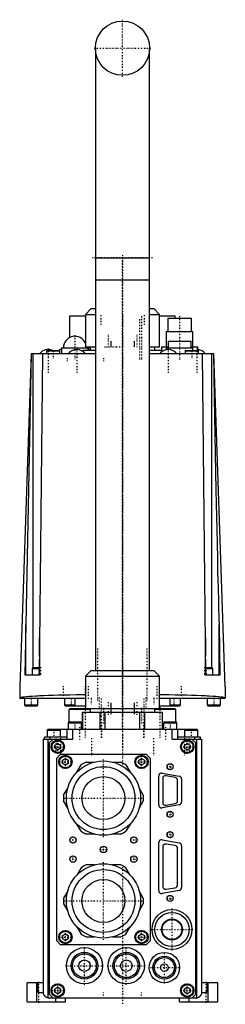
# Model space of a CAD drawing. Extents: x -54 to 54, y -3 to 514.
import ezdxf

# ---------------------------------------------------------------- set-up
doc = ezdxf.new("R2010")
doc.units = 0
doc.linetypes.add('CENTER', pattern=[1.5, 0.45, -0.5, 0.05, -0.5])
for name, color, linetype in [('AM_0', 7, 'CONTINUOUS'), ('AM_10', 7, 'CONTINUOUS'), ('AM_7', 7, 'CENTER')]:
    doc.layers.add(name, color=color, linetype=linetype)

msp = doc.modelspace()

# ---------------------------------------------------------------- linework, layer by layer
at = {"layer": 'AM_0', "color": 7, "linetype": 'CONTINUOUS'}
for p, q in [((-14.25, 498.75), (-14.25, 377)), ((14.25, 377), (14.25, 498.75)), ((-14.25, 388.75), (14.25, 388.75)), ((-14.25, 377), (-14.25, 172)), ((14.25, 377), (-14.25, 377)), ((14.25, 172), (14.25, 377)), ((-16.5, 362), (-19.5, 359)), ((-16.5, 362), (-14.27, 362)), ((14.27, 362), (16.5, 362)), ((19.5, 359), (16.5, 362)), ((-27.6, 346.91), (-27.6, 358.3)), ((-27.6, 358.3), (-19.5, 358.3)), ((-19.5, 359), (-19.5, 342)), ((-19.5, 359), (-14.27, 359)), ((14.27, 359), (19.5, 359)), ((19.5, 342), (19.5, 359)), ((19.5, 358.3), (27.6, 358.3)), ((23.75, 357), (23.75, 350)), ((23.75, 357), (36.25, 357)), ((27.6, 357), (27.6, 358.3)), ((36.25, 350), (36.25, 357)), ((23, 350), (23, 342)), ((23, 350), (37, 350)), ((37, 342), (37, 350)), ((-32, 341.5), (-32, 338.3)), ((-32, 341.5), (-18, 341.5)), ((-19.5, 342), (-14.27, 342)), ((-18, 340), (-18, 341.5)), ((-17.6, 340), (-17.6, 342)), ((-16.9, 342), (-16.9, 340)), ((14.27, 342), (19.5, 342)), ((16.9, 340), (16.9, 342)), ((20.5, 342), (20.5, 340)), ((20.5, 342), (24, 342)), ((23, 341.5), (23, 340.41)), ((23, 341.5), (37, 341.5)), ((24, 345), (24, 341.5)), ((24, 345), (36, 345)), ((36, 341.5), (36, 345)), ((36, 342), (39.5, 342)), ((37, 340), (37, 341.5)), ((39.5, 340), (39.5, 342)), ((-47.9, 338.3), (-54, 163.5)), ((-51.15, 169.5), (-47.77, 338.3)), ((-14.26, 338.3), (-47.9, 338.3)), ((-46.93, 173.5), (-46.93, 338.3)), ((-41.94, 338.3), (-43.8, 169.5)), ((-40, 339.8), (-40, 338.3)), ((-40, 339.8), (-33, 339.8)), ((-39.8, 340), (-33.2, 340)), ((-33, 338.3), (-33, 339.8)), ((-32.9, 338.3), (-32.9, 340.6)), ((-32, 340.6), (-32.9, 340.6)), ((-21, 340), (-21, 339.68)), ((-14.25, 340), (-21, 340)), ((-20.94, 339.65), (-20.94, 340)), ((21, 340), (14.25, 340)), ((47.9, 338.3), (14.26, 338.3)), ((20.94, 339.65), (20.94, 340)), ((21, 339.68), (21, 340)), ((33, 339.8), (33, 338.3)), ((33, 339.8), (40, 339.8)), ((33.2, 340), (39.8, 340)), ((40, 338.3), (40, 339.8)), ((43.8, 169.5), (41.94, 338.3)), ((46.93, 173.5), (46.93, 338.3)), ((54, 163.5), (47.9, 338.3)), ((-50.83, 169.5), (-50.83, 196.01)), ((50.83, 196.01), (51.15, 169.5)), ((50.83, 169.5), (50.83, 196.01)), ((-43.8, 189.1), (-43.67, 169.5)), ((43.67, 169.5), (43.8, 189.1)), ((-47.1, 173.5), (-47.5, 173.1)), ((-47.5, 173.1), (-47.5, 169.5)), ((-47.5, 173.1), (-43.8, 173.1)), ((-47.1, 173.5), (-43.8, 173.5)), ((-16.5, 172), (-19.5, 169)), ((-16.5, 172), (16.5, 172)), ((19.5, 169), (16.5, 172)), ((43.8, 173.5), (47.1, 173.5)), ((43.8, 173.1), (47.5, 173.1)), ((47.5, 173.1), (47.1, 173.5)), ((47.5, 169.5), (47.5, 173.1)), ((-43.67, 169.5), (-51.15, 169.5)), ((-19.5, 169), (-19.5, 152)), ((-19.5, 169), (19.5, 169)), ((19.5, 152), (19.5, 169)), ((51.15, 169.5), (43.67, 169.5)), ((-54, 163.5), (-54, 157.5)), ((54, 163.5), (54, 157.5)), ((-54, 157.5), (-19.52, 157.5)), ((-51.5, 157.5), (-51.5, 153.9)), ((-44.5, 153.9), (-44.5, 157.5)), ((-30.5, 157.5), (-30.5, 153.9)), ((-25.1, 157.5), (-25.1, 153.5)), ((19.52, 157.5), (54, 157.5)), ((25.1, 153.5), (25.1, 157.5)), ((30.5, 153.9), (30.5, 157.5)), ((44.5, 157.5), (44.5, 153.9)), ((51.5, 153.9), (51.5, 157.5)), ((-51.5, 153.9), (-51.1, 153.5)), ((-51.5, 153.9), (-44.5, 153.9)), ((-51.1, 153.5), (-44.9, 153.5)), ((-44.9, 153.5), (-44.5, 153.9)), ((-30.5, 153.9), (-30.1, 153.5)), ((-30.5, 153.9), (-25.1, 153.9)), ((-30.1, 153.5), (-19.51, 153.5)), ((-27.5, 152), (-28, 151.5)), ((-28, 145), (-28, 151.5)), ((-16.92, 151.5), (-28, 151.5)), ((-27.5, 152), (-19.5, 152)), ((-21, 150), (-21, 141)), ((21, 150), (-21, 150)), ((-20.94, 141), (-20.94, 150)), ((-19.5, 152), (19.5, 152)), ((-16.9, 152), (-16.9, 150)), ((-11.79, 141), (-11.79, 150)), ((-9.15, 141), (-9.15, 150)), ((9.15, 141), (9.15, 150)), ((11.79, 141), (11.79, 150)), ((16.9, 150), (16.9, 152)), ((28, 151.5), (16.92, 151.5)), ((19.5, 152), (27.5, 152)), ((19.51, 153.5), (30.1, 153.5)), ((20.94, 141), (20.94, 150)), ((21, 141), (21, 150)), ((25.1, 153.9), (30.5, 153.9)), ((27.5, 152), (28, 151.5)), ((28, 145), (28, 151.5)), ((30.1, 153.5), (30.5, 153.9)), ((44.5, 153.9), (44.9, 153.5)), ((44.5, 153.9), (51.5, 153.9)), ((44.9, 153.5), (51.1, 153.5)), ((51.1, 153.5), (51.5, 153.9)), ((-28.1, 145), (-28.5, 144.6)), ((-28.1, 145), (-21.9, 145)), ((-21.5, 144.6), (-21.9, 145)), ((21.9, 145), (21.5, 144.6)), ((21.9, 145), (28.1, 145)), ((28.5, 144.6), (28.1, 145)), ((-39.1, 141), (-39.5, 140.6)), ((-39.5, 140.6), (-39.5, 137)), ((-39.5, 140.6), (-32.5, 140.6)), ((39.1, 141), (-39.1, 141)), ((-32.5, 140.6), (-32.9, 141)), ((-32.5, 137), (-32.5, 140.6)), ((-29, 136), (-29, 141)), ((-28.5, 144.6), (-28.5, 141)), ((-28.5, 144.6), (-21.5, 144.6)), ((-26, 136), (-26, 141)), ((-21.5, 141), (-21.5, 144.6)), ((-21.5, 142), (-21, 142)), ((-21.5, 141.5), (-21, 141.5)), ((21, 142), (21.5, 142)), ((21, 141.5), (21.5, 141.5)), ((21.5, 144.6), (21.5, 141)), ((21.5, 144.6), (28.5, 144.6)), ((26, 136), (26, 141)), ((28.5, 141), (28.5, 144.6)), ((29, 136), (29, 141)), ((32.9, 141), (32.5, 140.6)), ((32.5, 140.6), (32.5, 137)), ((32.5, 140.6), (39.5, 140.6)), ((39.5, 140.6), (39.1, 141)), ((39.5, 137), (39.5, 140.6)), ((-41.5, 3), (-41.5, 136)), ((-41.5, 136), (-26, 136)), ((-41, 136), (-41, 137)), ((-29, 137), (-41, 137)), ((-39, 0.04), (-39, 136)), ((-36.5, 136), (-38.5, 134)), ((-38, 136), (-38, 137)), ((26, 136), (41.5, 136)), ((41, 137), (29, 137)), ((38.5, 134), (36.5, 136)), ((38, 136), (38, 137)), ((39, 0.04), (39, 136)), ((41, 136), (41, 137)), ((41.5, 136), (41.5, 3)), ((-38.5, 134), (-38.5, 2)), ((-35.5, 132.87), (-34, 133.73)), ((-35.5, 131.13), (-35.5, 132.87)), ((-34, 130.27), (-35.5, 131.13)), ((-34, 133.73), (-32.5, 132.87)), ((-32.5, 131.13), (-34, 130.27)), ((-32.5, 132.87), (-32.5, 131.13)), ((32.5, 132.87), (34, 133.73)), ((32.5, 131.13), (32.5, 132.87)), ((34, 130.27), (32.5, 131.13)), ((34, 133.73), (35.5, 132.87)), ((35.5, 131.13), (34, 130.27)), ((35.5, 132.87), (35.5, 131.13)), ((38.5, 2), (38.5, 134)), ((-34.5, 126), (-32.5, 128)), ((-34.5, 30), (-34.5, 126)), ((-32.5, 128), (12.5, 128)), ((-31.5, 124.87), (-30, 125.73)), ((-31.5, 123.13), (-31.5, 124.87)), ((-30, 125.73), (-28.5, 124.87)), ((-28.5, 124.87), (-28.5, 123.13)), ((8.5, 124.87), (10, 125.73)), ((8.5, 123.13), (8.5, 124.87)), ((10, 125.73), (11.5, 124.87)), ((11.5, 124.87), (11.5, 123.13)), ((12.5, 128), (14.5, 126)), ((14.5, 126), (14.5, 30)), ((-30, 122.27), (-31.5, 123.13)), ((-28.5, 123.13), (-30, 122.27)), ((-23.97, 118.61), (-21.79, 122.38)), ((-19.15, 123.9), (-14.8, 123.9)), ((-5.2, 123.9), (-0.85, 123.9)), ((1.79, 122.38), (3.97, 118.61)), ((10, 122.27), (8.5, 123.13)), ((11.5, 123.13), (10, 122.27)), ((19, 101.4), (19, 116.6)), ((20.89, 118.17), (29.69, 116.57)), ((21.1, 115.3), (21.1, 102.7)), ((27.68, 115.87), (22.88, 116.77)), ((28.9, 103.6), (28.9, 114.4)), ((31, 115), (31, 103)), ((-30.94, 106.52), (-28.77, 110.29)), ((8.77, 110.29), (10.94, 106.52)), ((-28.77, 99.71), (-30.94, 103.48)), ((10.94, 103.48), (8.77, 99.71)), ((29.69, 101.43), (20.89, 99.83)), ((22.88, 101.23), (27.68, 102.13)), ((-21.79, 87.62), (-23.97, 91.39)), ((3.97, 91.39), (1.79, 87.62)), ((-14.8, 86.1), (-19.15, 86.1)), ((-0.85, 86.1), (-5.2, 86.1)), ((20.89, 83.17), (29.69, 81.57)), ((19, 56.4), (19, 81.6)), ((21.1, 79.4), (21.1, 58.6)), ((27.65, 80.08), (22.85, 80.88)), ((28.9, 59.4), (28.9, 78.6)), ((31, 80), (31, 58)), ((-21.79, 68.38), (-23.97, 64.61)), ((-14.8, 69.9), (-19.15, 69.9)), ((-0.85, 69.9), (-5.2, 69.9)), ((3.97, 64.61), (1.79, 68.38)), ((22.85, 57.12), (27.65, 57.92)), ((-28.77, 56.29), (-30.94, 52.52)), ((10.94, 52.52), (8.77, 56.29)), ((29.69, 56.43), (20.89, 54.83)), ((-30.94, 49.48), (-28.77, 45.71)), ((8.77, 45.71), (10.94, 49.48)), ((-23.97, 37.39), (-21.79, 33.62)), ((1.79, 33.62), (3.97, 37.39)), ((-31.5, 32.87), (-30, 33.73)), ((-31.5, 31.13), (-31.5, 32.87)), ((-30, 30.27), (-31.5, 31.13)), ((-30, 33.73), (-28.5, 32.87)), ((-28.5, 31.13), (-30, 30.27)), ((-28.5, 32.87), (-28.5, 31.13)), ((-19.15, 32.1), (-14.8, 32.1)), ((-5.2, 32.1), (-0.85, 32.1)), ((8.5, 32.87), (10, 33.73)), ((8.5, 31.13), (8.5, 32.87)), ((10, 30.27), (8.5, 31.13)), ((10, 33.73), (11.5, 32.87)), ((11.5, 31.13), (10, 30.27)), ((11.5, 32.87), (11.5, 31.13)), ((-32.5, 28), (-34.5, 30)), ((12.5, 28), (-32.5, 28)), ((14.5, 30), (12.5, 28)), ((-41.5, 8), (-50, 8)), ((-50, -2), (-50, 8)), ((-45, -2), (-45, 8)), ((-44.32, 3), (-44.32, 8)), ((-35.5, 4.87), (-34, 5.73)), ((-34, 5.73), (-32.5, 4.87)), ((32.5, 4.87), (34, 5.73)), ((34, 5.73), (35.5, 4.87)), ((50, 8), (41.5, 8)), ((44.32, 8), (44.32, 3)), ((45, -2), (45, 8)), ((50, -2), (50, 8)), ((-44.32, 3), (-41.5, 3)), ((-38.5, 2), (-36.5, 0)), ((38.5, 0), (-38.5, 0)), ((-35.5, 3.13), (-35.5, 4.87)), ((-34, 2.27), (-35.5, 3.13)), ((-35, -2), (-35, 0)), ((-32.5, 3.13), (-34, 2.27)), ((-32.5, 4.87), (-32.5, 3.13)), ((-30, -2), (-30, 0)), ((30, -2), (30, 0)), ((32.5, 3.13), (32.5, 4.87)), ((34, 2.27), (32.5, 3.13)), ((35.5, 3.13), (34, 2.27)), ((35, -2), (35, 0)), ((35.5, 4.87), (35.5, 3.13)), ((36.5, 0), (38.5, 2)), ((41.5, 3), (44.32, 3)), ((-50, -2), (-30, -2)), ((30, -2), (50, -2))]:
    msp.add_line(p, q, dxfattribs=at)
for points in [[(47.77, 338.3, 0), (48.18, 315.2, 0), (49.09, 266.62, 0), (49.65, 238.65, 0), (49.82, 230.92, 0), (49.98, 223.36, 0), (50.07, 219.62, 0), (50.16, 215.73, 0), (50.36, 207.66, 0), (50.49, 202.97, 0), (50.53, 201.66, 0), (50.58, 200.36, 0), (50.6, 199.72, 0), (50.62, 199.08, 0), (50.68, 197.82, 0), (50.71, 197.1, 0), (50.73, 196.89, 0), (50.74, 196.69, 0), (50.75, 196.59, 0), (50.75, 196.48, 0), (50.76, 196.36, 0), (50.77, 196.32, 0), (50.77, 196.29, 0), (50.77, 196.27, 0), (50.78, 196.25, 0), (50.78, 196.22, 0), (50.78, 196.18, 0), (50.79, 196.15, 0), (50.79, 196.12, 0), (50.8, 196.1, 0), (50.8, 196.09, 0), (50.8, 196.09, 0), (50.8, 196.08, 0), (50.8, 196.08, 0), (50.8, 196.08, 0), (50.8, 196.07, 0), (50.8, 196.07, 0), (50.8, 196.07, 0), (50.8, 196.06, 0), (50.8, 196.06, 0), (50.8, 196.05, 0), (50.8, 196.05, 0), (50.81, 196.05, 0), (50.81, 196.04, 0), (50.81, 196.04, 0), (50.81, 196.03, 0), (50.81, 196.03, 0), (50.81, 196.03, 0), (50.81, 196.02, 0), (50.81, 196.02, 0), (50.82, 196.02, 0), (50.82, 196.01, 0), (50.82, 196.01, 0), (50.82, 196.01, 0), (50.82, 196.01, 0), (50.82, 196.01, 0), (50.83, 196.01, 0), (50.83, 196.01, 0), (50.83, 196.01, 0)], [(-19.52, 159.26, 0), (-21.18, 159.23, 0), (-24.45, 159.18, 0), (-27.61, 159.12, 0), (-29.14, 159.09, 0), (-30.64, 159.05, 0), (-33.53, 158.98, 0), (-36.28, 158.9, 0), (-38.87, 158.81, 0), (-41.28, 158.72, 0), (-43.51, 158.62, 0), (-44.55, 158.57, 0), (-45.55, 158.51, 0), (-47.38, 158.4, 0), (-49, 158.29, 0), (-50.4, 158.18, 0), (-51.58, 158.06, 0), (-52.53, 157.94, 0), (-52.92, 157.87, 0), (-53.25, 157.81, 0), (-53.73, 157.69, 0), (-53.97, 157.56, 0), (-54, 157.5, 0)], [(54, 157.5, 0), (53.97, 157.56, 0), (53.73, 157.69, 0), (53.25, 157.81, 0), (52.92, 157.87, 0), (52.53, 157.94, 0), (51.58, 158.06, 0), (50.4, 158.18, 0), (49, 158.29, 0), (47.38, 158.4, 0), (45.55, 158.51, 0), (44.55, 158.57, 0), (43.51, 158.62, 0), (41.28, 158.72, 0), (38.87, 158.81, 0), (36.28, 158.9, 0), (33.53, 158.98, 0), (30.64, 159.05, 0), (29.14, 159.09, 0), (27.61, 159.12, 0), (24.45, 159.18, 0), (21.18, 159.23, 0), (19.52, 159.26, 0)], [(-39, 0.04, 0), (-39.11, 0.06, 0), (-39.34, 0.12, 0), (-39.56, 0.19, 0), (-39.67, 0.24, 0), (-39.78, 0.29, 0), (-39.99, 0.39, 0), (-40.18, 0.52, 0), (-40.37, 0.66, 0), (-40.48, 0.74, 0), (-40.51, 0.77, 0), (-40.54, 0.8, 0), (-40.55, 0.81, 0), (-40.56, 0.82, 0), (-40.59, 0.85, 0), (-40.62, 0.88, 0), (-40.65, 0.9, 0), (-40.67, 0.93, 0), (-40.7, 0.96, 0), (-40.71, 0.98, 0), (-40.73, 0.99, 0), (-40.75, 1.02, 0), (-40.78, 1.05, 0), (-40.79, 1.06, 0), (-40.8, 1.08, 0), (-40.83, 1.11, 0), (-40.85, 1.14, 0), (-40.87, 1.15, 0), (-40.88, 1.17, 0), (-40.9, 1.2, 0), (-40.92, 1.23, 0), (-40.95, 1.26, 0), (-40.97, 1.3, 0), (-40.99, 1.33, 0), (-41, 1.34, 0), (-41.01, 1.36, 0), (-41.03, 1.39, 0), (-41.05, 1.43, 0), (-41.07, 1.46, 0), (-41.09, 1.49, 0), (-41.11, 1.53, 0), (-41.12, 1.54, 0), (-41.13, 1.56, 0), (-41.15, 1.6, 0), (-41.17, 1.63, 0), (-41.19, 1.66, 0), (-41.2, 1.7, 0), (-41.22, 1.73, 0), (-41.23, 1.75, 0), (-41.24, 1.77, 0), (-41.25, 1.81, 0), (-41.27, 1.84, 0), (-41.28, 1.88, 0), (-41.3, 1.91, 0), (-41.31, 1.95, 0), (-41.32, 1.97, 0), (-41.32, 1.99, 0), (-41.34, 2.02, 0), (-41.35, 2.06, 0), (-41.36, 2.1, 0), (-41.37, 2.14, 0), (-41.38, 2.17, 0), (-41.39, 2.19, 0), (-41.39, 2.21, 0), (-41.4, 2.25, 0), (-41.41, 2.29, 0), (-41.42, 2.3, 0), (-41.42, 2.32, 0), (-41.43, 2.36, 0), (-41.44, 2.4, 0), (-41.44, 2.42, 0), (-41.45, 2.44, 0), (-41.45, 2.48, 0), (-41.46, 2.51, 0), (-41.47, 2.55, 0), (-41.47, 2.59, 0), (-41.48, 2.63, 0), (-41.48, 2.65, 0), (-41.48, 2.67, 0), (-41.49, 2.71, 0), (-41.49, 2.75, 0), (-41.49, 2.79, 0), (-41.49, 2.82, 0), (-41.5, 2.86, 0), (-41.5, 2.88, 0), (-41.5, 2.9, 0), (-41.5, 2.94, 0), (-41.5, 2.98, 0), (-41.5, 3, 0)], [(41.5, 3, 0), (41.5, 2.98, 0), (41.5, 2.94, 0), (41.5, 2.9, 0), (41.5, 2.88, 0), (41.5, 2.86, 0), (41.49, 2.82, 0), (41.49, 2.79, 0), (41.49, 2.75, 0), (41.49, 2.71, 0), (41.48, 2.67, 0), (41.48, 2.65, 0), (41.48, 2.63, 0), (41.47, 2.59, 0), (41.47, 2.55, 0), (41.46, 2.51, 0), (41.45, 2.48, 0), (41.45, 2.44, 0), (41.44, 2.42, 0), (41.44, 2.4, 0), (41.43, 2.36, 0), (41.42, 2.32, 0), (41.42, 2.3, 0), (41.41, 2.29, 0), (41.4, 2.25, 0), (41.39, 2.21, 0), (41.39, 2.19, 0), (41.38, 2.17, 0), (41.37, 2.14, 0), (41.36, 2.1, 0), (41.35, 2.06, 0), (41.34, 2.02, 0), (41.32, 1.99, 0), (41.32, 1.97, 0), (41.31, 1.95, 0), (41.3, 1.91, 0), (41.28, 1.88, 0), (41.27, 1.84, 0), (41.25, 1.81, 0), (41.24, 1.77, 0), (41.23, 1.75, 0), (41.22, 1.73, 0), (41.2, 1.7, 0), (41.19, 1.66, 0), (41.17, 1.63, 0), (41.15, 1.6, 0), (41.13, 1.56, 0), (41.12, 1.54, 0), (41.11, 1.53, 0), (41.09, 1.49, 0), (41.07, 1.46, 0), (41.05, 1.43, 0), (41.03, 1.39, 0), (41.01, 1.36, 0), (41, 1.34, 0), (40.99, 1.33, 0), (40.97, 1.3, 0), (40.95, 1.26, 0), (40.92, 1.23, 0), (40.9, 1.2, 0), (40.88, 1.17, 0), (40.87, 1.15, 0), (40.85, 1.14, 0), (40.83, 1.11, 0), (40.8, 1.08, 0), (40.79, 1.06, 0), (40.78, 1.05, 0), (40.75, 1.02, 0), (40.73, 0.99, 0), (40.71, 0.98, 0), (40.7, 0.96, 0), (40.67, 0.93, 0), (40.65, 0.9, 0), (40.62, 0.88, 0), (40.59, 0.85, 0), (40.56, 0.82, 0), (40.55, 0.81, 0), (40.54, 0.8, 0), (40.51, 0.77, 0), (40.48, 0.74, 0), (40.37, 0.66, 0), (40.18, 0.52, 0), (39.99, 0.39, 0), (39.78, 0.29, 0), (39.67, 0.24, 0), (39.56, 0.19, 0), (39.34, 0.12, 0), (39.11, 0.06, 0), (39, 0.04, 0)]]:
    msp.add_polyline3d(points, dxfattribs=at)
for centre, radius in [((0, 498.75), 14.25), ((-34, 132), 3.5), ((-34, 132), 3.1), ((34, 132), 3.5), ((34, 132), 3.1), ((-30, 124), 3.5), ((-30, 124), 3.1), ((-10, 105), 19.5), ((10, 124), 3.5), ((10, 124), 3.1), ((-10, 105), 16.5), ((25, 121.5), 1.6), ((-10, 105), 11.3), ((25, 96.5), 1.6), ((-26, 83), 1.7), ((6, 83), 1.7), ((25, 85.8), 1.6), ((-10, 78), 1.7), ((-26, 73), 1.7), ((6, 73), 1.7), ((-10, 51), 19.5), ((-10, 51), 16.5), ((-10, 51), 11.3), ((25, 52.3), 1.6), ((26, 36), 10.5), ((26, 36), 9), ((26, 36), 5.5), ((26, 36), 5.25), ((-30, 32), 3.5), ((-30, 32), 3.1), ((10, 32), 3.5), ((10, 32), 3.1), ((-20, 17), 9.5), ((2, 17), 9.5), ((-20, 17), 7), ((-20, 17), 6.25), ((2, 17), 7), ((2, 17), 6.25), ((22, 16), 8), ((22, 16), 6), ((22, 16), 5.25), ((-20, 17), 3), ((2, 17), 3), ((22, 16), 2), ((-34, 4), 3.5), ((-34, 4), 3.1), ((34, 4), 3.5), ((34, 4), 3.1)]:
    msp.add_circle(centre, radius, dxfattribs=at)
for centre, radius, start, end in [((-25, 341.5), 6, 23.5565, 180), ((-25, 341.5), 6, 0, 4.7802), ((-39, 334.6), 5.9, 66.2419, 141.1621), ((-39.8, 339.8), 0.2, 90, 180), ((-33.2, 339.8), 0.2, 0, 90), ((-24, 334.6), 5.9, 38.8379, 141.1621), ((24, 334.6), 5.9, 38.8379, 141.1621), ((33.2, 339.8), 0.2, 90, 180), ((39, 334.6), 5.9, 38.8379, 85.1386), ((39.8, 339.8), 0.2, 0, 90), ((-10, 105), 21, 115.8419, 124.1581), ((-10, 105), 21, 55.8419, 64.1581), ((20.6, 116.6), 1.6, 79.6952, 180), ((22.6, 115.3), 1.5, 79.3803, 180), ((27.4, 114.4), 1.5, 0, 79.3803), ((29.4, 115), 1.6, 0, 79.6952), ((-10, 105), 21, 175.8419, 184.1581), ((-10, 105), 21, 355.8419, 4.1581), ((27.4, 103.6), 1.5, 280.6197, 0), ((20.6, 101.4), 1.6, 180, 280.3048), ((22.6, 102.7), 1.5, 180, 280.6197), ((29.4, 103), 1.6, 280.3048, 0), ((-10, 105), 21, 235.8419, 244.1581), ((-10, 105), 21, 295.8419, 304.1581), ((20.6, 81.6), 1.6, 79.6952, 180), ((22.6, 79.4), 1.5, 80.5377, 180), ((27.4, 78.6), 1.5, 0, 80.5377), ((29.4, 80), 1.6, 0, 79.6952), ((-10, 51), 21, 115.8419, 124.1581), ((-10, 51), 21, 55.8419, 64.1581), ((22.6, 58.6), 1.5, 180, 279.4623), ((27.4, 59.4), 1.5, 279.4623, 0), ((29.4, 58), 1.6, 280.3048, 0), ((-10, 51), 21, 175.8419, 184.1581), ((-10, 51), 21, 355.8419, 4.1581), ((20.6, 56.4), 1.6, 180, 280.3048), ((-10, 51), 21, 235.8419, 244.1581), ((-10, 51), 21, 295.8419, 304.1581), ((-38.5, 3), 3, 260.4059, 270), ((38.5, 3), 3, 270, 279.5941)]:
    msp.add_arc(centre, radius, start, end, dxfattribs=at)
at = {"layer": 'AM_10', "color": 7, "linetype": 'CONTINUOUS'}
for p, q in [((-6.1, 345), (-6.1, 342)), ((6.1, 345), (6.1, 342)), ((-6.1, 155), (-6.1, 149)), ((6.1, 155), (6.1, 149))]:
    msp.add_line(p, q, dxfattribs=at)
at = {"layer": 'AM_7', "color": 4, "linetype": 'CENTER'}
for p, q in [((0, 483.79), (0, 513.71)), ((-14.96, 498.75), (14.96, 498.75)), ((15.68, 388.75), (-15.68, 388.75)), ((0, 390.09), (0, 147.46)), ((0, 140.55), (0, 387.25)), ((-11.31, 358.55), (-11.31, 353.05)), ((0, 358.75), (0, 122.25)), ((10, 358.05), (10, 334.95)), ((11.31, 358.55), (11.31, 353.05)), ((30, 358.05), (30, 334.95)), ((9, 356.48), (9, 335.02)), ((-25, 348.07), (-25, 335.43)), ((-7.6, 348.3), (-7.6, 341.7)), ((7.6, 348.3), (7.6, 341.7)), ((-9.45, 342), (1.37, 342)), ((-39, 341.09), (-39, 328.11)), ((-36.5, 340.2), (-36.5, 335.8)), ((-29, 336.07), (-29, 334.43)), ((-24, 341.09), (-24, 328.11)), ((-10, 336.07), (-10, 334.43)), ((24, 341.09), (24, 328.11)), ((36.5, 340.2), (36.5, 335.8)), ((39, 341.09), (39, 328.11)), ((-13, 156.25), (-13, 183.75)), ((13, 156.25), (13, 183.75)), ((-44, 173.7), (-44, 169.3)), ((-43, 173.7), (-43, 169.3)), ((43, 173.7), (43, 169.3)), ((44, 173.7), (44, 169.3)), ((-31, 157.2), (-31, 163.8)), ((-19.5, 157.2), (-19.5, 163.8)), ((-18.08, 163.8), (-18.08, 157.2)), ((18.08, 163.8), (18.08, 157.2)), ((19.5, 157.2), (19.5, 163.8)), ((31, 157.2), (31, 163.8)), ((-48, 157.7), (-48, 153.3)), ((-27, 157.7), (-27, 153.3)), ((-16.45, 157.65), (-16.45, 154.35)), ((-12.27, 157.75), (-12.27, 152.25)), ((-11.25, 157.25), (-11.25, 136.25)), ((-7.6, 155.3), (-7.6, 148.7)), ((7.6, 155.3), (7.6, 148.7)), ((11.25, 157.25), (11.25, 136.25)), ((12.27, 157.75), (12.27, 152.25)), ((16.45, 157.65), (16.45, 154.35)), ((27, 157.7), (27, 153.3)), ((48, 157.7), (48, 153.3)), ((-19.54, 152.75), (-19.54, 136.25)), ((-9.96, 152.38), (-9.96, 144.12)), ((-1.37, 152), (9.45, 152)), ((0, 154.12), (0, 136.25)), ((9.96, 152.38), (9.96, 144.12)), ((19.54, 152.75), (19.54, 136.25)), ((-25, 145.2), (-25, 140.8)), ((-11.09, 144.88), (-11.09, 136.62)), ((11.09, 144.88), (11.09, 136.62)), ((25, 145.2), (25, 140.8)), ((-36, 141.2), (-36, 136.8)), ((-22.56, 142.3), (-22.56, 135.7)), ((22.56, 142.3), (22.56, 135.7)), ((36, 141.2), (36, 136.8)), ((-35, 136.3), (-35, 129.7)), ((-34, 128.32), (-34, 135.68)), ((-32.5, 136.4), (-32.5, 127.6)), ((-16.25, 136.4), (-16.25, 127.6)), ((0, 138.1), (0, 131.59)), ((16.25, 136.4), (16.25, 127.6)), ((32.5, 136.4), (32.5, 127.6)), ((34, 128.32), (34, 135.68)), ((35, 136.3), (35, 129.7)), ((-37.67, 132), (-30.32, 132)), ((30.32, 132), (37.67, 132)), ((-30, 120.33), (-30, 127.67)), ((-10, 84.53), (-10, 125.47)), ((10, 120.33), (10, 127.67)), ((-33.67, 124), (-26.32, 124)), ((6.32, 124), (13.68, 124)), ((23.32, 121.5), (26.68, 121.5)), ((25, 119.82), (25, 123.18)), ((-30.48, 105), (10.47, 105)), ((23.32, 96.5), (26.68, 96.5)), ((25, 94.82), (25, 98.18)), ((-27.79, 83), (-24.21, 83)), ((-26, 81.22), (-26, 84.78)), ((4.22, 83), (7.78, 83)), ((6, 81.22), (6, 84.78)), ((23.32, 85.8), (26.68, 85.8)), ((25, 84.12), (25, 87.48)), ((-11.79, 78), (-8.21, 78)), ((-10, 76.22), (-10, 79.78)), ((-27.79, 73), (-24.21, 73)), ((-26, 71.22), (-26, 74.78)), ((4.22, 73), (7.78, 73)), ((6, 71.22), (6, 74.78)), ((-10, 30.52), (-10, 71.47)), ((0, 68.8), (0, -3.28)), ((23.32, 52.3), (26.68, 52.3)), ((25, 50.62), (25, 53.98)), ((-30.48, 51), (10.47, 51)), ((26, 24.98), (26, 47.02)), ((-33.67, 32), (-26.32, 32)), ((-30, 28.32), (-30, 35.67)), ((6.32, 32), (13.68, 32)), ((10, 28.32), (10, 35.67)), ((14.97, 36), (37.02, 36)), ((-20, 7.03), (-20, 26.98)), ((2, 7.03), (2, 26.98)), ((22, 7.6), (22, 24.4)), ((-29.98, 17), (-10.03, 17)), ((-7.97, 17), (11.97, 17)), ((13.6, 16), (30.4, 16)), ((-44, -2.5), (-44, 8.5)), ((-34, 0.32), (-34, 7.68)), ((34, 0.32), (34, 7.68)), ((44, -2.5), (44, 8.5)), ((-37.67, 4), (-30.32, 4)), ((-10, -0.15), (-10, 3.15)), ((10, -0.15), (10, 3.15)), ((30.32, 4), (37.67, 4))]:
    msp.add_line(p, q, dxfattribs=at)

doc.saveas('drawing.dxf')
